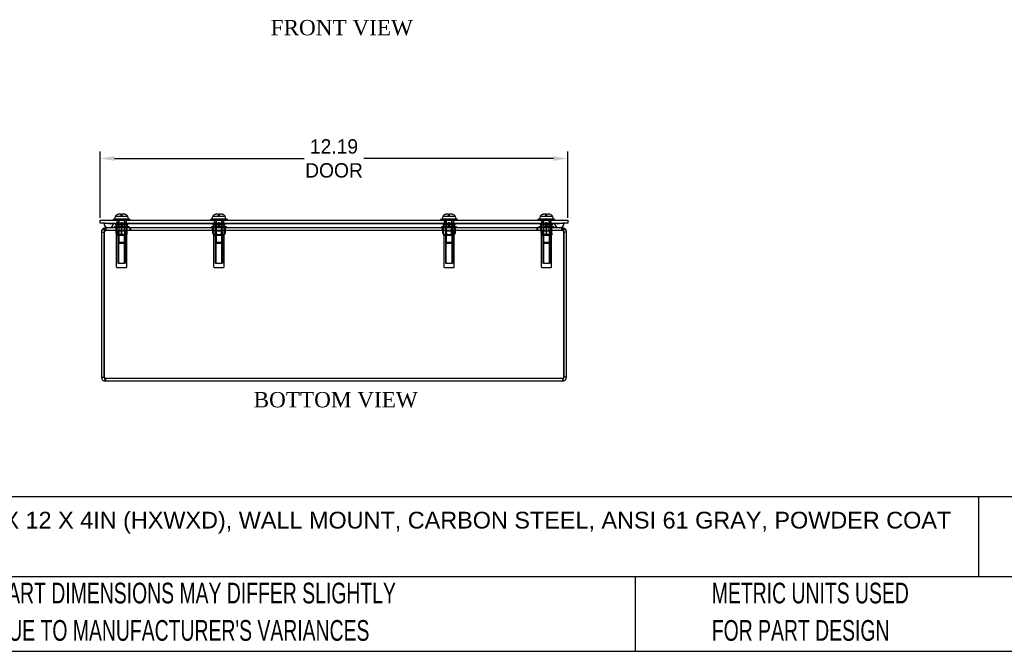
# Model space of a CAD drawing. Header units: inches. Extents: x 0 to 68, y 0.1 to 52.
# Tile 2 of 8: x 13.1 to 38.8, y 0.1 to 16.6. Entities that reach past the tile are written whole.
import ezdxf
from ezdxf.enums import TextEntityAlignment as Align
from ezdxf.lldxf.tags import DXFTag

# ---------------------------------------------------------------- set-up
doc = ezdxf.new("R2010")
doc.units = ezdxf.units.IN
doc.header["$MEASUREMENT"] = 0
doc.layers.get('0').update_dxf_attribs({"linetype": 'CONTINUOUS'})
doc.layers.get('Defpoints').update_dxf_attribs({"linetype": 'CONTINUOUS'})
for name, color, linetype in [('COM70614', 7, 'CONTINUOUS'), ('COM71428-11', 7, 'CONTINUOUS'), ('COM71429-7', 7, 'CONTINUOUS'), ('RVN01002', 7, 'CONTINUOUS'), ('SCS19475', 7, 'CONTINUOUS'), ('WAM87960', 7, 'CONTINUOUS')]:
    doc.layers.add(name, color=color, linetype=linetype)
doc.layers.add('TEXT', color=140, linetype='CONTINUOUS', lineweight=25)
doc.styles.add('SEACAD_TIMES_NEW_ROMAN', font='times.ttf')
doc.styles.add('SLDTEXTSTYLE0', font='TXT', dxfattribs={"width": 0.7})
tags = doc.linetypes.add('HIDDEN2', pattern=[0.1875, 0.125, -0.0625]).pattern_tags.tags
tags[6:7] = [DXFTag(74, 4), DXFTag(75, 0), DXFTag(340, '0'), DXFTag(46, 0.0), DXFTag(50, 0.0), DXFTag(44, 0.0), DXFTag(45, 0.0)]
tags[4:5] = [DXFTag(74, 4), DXFTag(75, 0), DXFTag(340, '0'), DXFTag(46, 0.0), DXFTag(50, 0.0), DXFTag(44, 0.0), DXFTag(45, 0.0)]
doc.dimstyles.get("Standard").update_dxf_attribs({"dimtxt": 0.375, "dimasz": 0.375, "dimexe": 0.18, "dimexo": 0.0625, "dimgap": 0.09, "dimtad": 0, "dimtih": 1, "dimtoh": 1, "dimzin": 0, "dimdsep": 46, "dimtxsty": 'Standard', "dimcen": 0.09, "dimadec": 0, "dimazin": 0, "dimtfac": 1, "dimtofl": 0, "dimtmove": 0, "dimatfit": 3, "dimfxl": 1, "dimtolj": 1, "dimtzin": 0, "dimarcsym": 0})

# ---------------------------------------------------------------- blocks, each defined once
blk = doc.blocks.new('SW_NOTE_0_3')
at = {"layer": 'TEXT', "color": 0, "char_height": 2.1167, "attachment_point": 1, "style": 'SLDTEXTSTYLE0'}
for s, insert in [('PART DIMENSIONS MAY DIFFER SLIGHTLY', (0, 2.73)), ("DUE TO MANUFACTURER'S VARIANCES", (0, -1.09))]:
    blk.add_mtext(s, dxfattribs=dict(at, insert=insert))
blk = doc.blocks.new('SW_NOTE_0_6')
at = {"layer": 'TEXT', "color": 0, "char_height": 2.1167, "attachment_point": 1, "style": 'SLDTEXTSTYLE0'}
for s, insert in [('METRIC UNITS USED', (0, 2.73)), ('FOR PART DESIGN', (0, -1.09))]:
    blk.add_mtext(s, dxfattribs=dict(at, insert=insert))
blk = doc.blocks.new('*D27')
at = {"color": 0, "lineweight": -2, "transparency": 16777216}
for p, q in [((15.201, 11.444), (15.201, 13.174)), ((27.389, 11.444), (27.389, 13.174)), ((15.576, 12.994), (20.517, 12.994)), ((27.014, 12.994), (22.072, 12.994))]:
    blk.add_line(p, q, dxfattribs=at)
at = {"color": 0, "transparency": 16777216}
for points in [[(15.576, 13.056), (15.576, 12.931), (15.201, 12.994)], [(27.014, 13.056), (27.014, 12.931), (27.389, 12.994)]]:
    blk.add_solid(points, dxfattribs=at)
at = {"layer": 'Defpoints', "color": 0, "transparency": 16777216}
for p in [(27.389, 12.994), (15.201, 11.382), (27.389, 11.382)]:
    blk.add_point(p, dxfattribs=at)
at = {"color": 0, "transparency": 16777216, "insert": (21.295, 12.994), "char_height": 0.375, "attachment_point": 5}
blk.add_mtext('\\A1;12.19\\PDOOR', dxfattribs=at)

msp = doc.modelspace()

# ---------------------------------------------------------------- linework, layer by layer
at = {"layer": 'COM70614', "color": 7, "linetype": 'HIDDEN2'}
for p, q in [((15.296, 11.309), (15.67, 11.309)), ((15.296, 11.308), (15.296, 11.309)), ((15.296, 11.308), (15.67, 11.308)), ((15.42, 11.299), (15.296, 11.308)), ((15.544, 11.308), (15.42, 11.299)), ((15.42, 11.299), (15.67, 11.299)), ((15.544, 11.309), (15.544, 11.308)), ((15.67, 11.309), (26.92, 11.309)), ((15.67, 11.308), (26.92, 11.308)), ((15.67, 11.299), (26.92, 11.299)), ((26.92, 11.309), (27.294, 11.309)), ((26.92, 11.308), (27.294, 11.308)), ((26.92, 11.299), (27.17, 11.299)), ((27.046, 11.309), (27.046, 11.308)), ((27.046, 11.308), (27.17, 11.299)), ((27.17, 11.299), (27.294, 11.308)), ((27.294, 11.308), (27.294, 11.309))]:
    msp.add_line(p, q, dxfattribs=at)
at = {"layer": 'COM70614', "color": 7, "linetype": 'Continuous'}
for centre, start, end in [((15.42, 11.31), 180, 270), ((27.17, 11.31), 270, 0)]:
    msp.add_arc(centre, 0.125, start, end, dxfattribs=at)
at = {"layer": 'COM70614', "color": 7, "linetype": 'HIDDEN2'}
for centre, start, end in [((15.42, 11.31), 270, 0), ((27.17, 11.31), 180, 270)]:
    msp.add_arc(centre, 0.125, start, end, dxfattribs=at)
at = {"layer": 'COM71428-11', "color": 7, "linetype": 'Continuous'}
for p, q in [((15.232, 11.077), (15.304, 11.077)), ((15.232, 11.077), (15.232, 7.293)), ((15.308, 11.125), (15.28, 11.166)), ((15.304, 11.077), (15.304, 7.293)), ((15.305, 7.293), (15.305, 11.077)), ((15.355, 11.185), (15.34, 11.185)), ((15.34, 11.181), (15.34, 11.185)), ((27.235, 11.185), (15.355, 11.185)), ((27.249, 11.185), (27.235, 11.185)), ((27.249, 11.181), (27.249, 11.185)), ((27.281, 11.124), (27.31, 11.166)), ((27.357, 11.077), (27.285, 11.077)), ((27.285, 7.293), (27.285, 11.077)), ((27.285, 11.077), (27.285, 7.293)), ((27.357, 7.293), (27.357, 11.077)), ((15.232, 7.293), (15.304, 7.293)), ((27.357, 7.293), (27.285, 7.293)), ((27.249, 7.185), (15.34, 7.185))]:
    msp.add_line(p, q, dxfattribs=at)
at = {"layer": 'COM71428-11', "color": 7, "linetype": 'HIDDEN2'}
for p, q in [((15.32, 11.106), (15.28, 11.166)), ((15.32, 11.106), (15.308, 11.125)), ((15.34, 11.113), (15.32, 11.106)), ((15.321, 11.106), (15.321, 11.166)), ((15.355, 11.113), (15.321, 11.106)), ((15.321, 11.106), (15.355, 11.113)), ((15.34, 11.113), (15.34, 11.181)), ((15.355, 11.113), (15.34, 11.113)), ((15.355, 11.113), (15.355, 11.185)), ((27.235, 11.113), (15.355, 11.113)), ((15.612, 11.113), (15.612, 11.185)), ((15.757, 11.113), (15.757, 11.185)), ((15.902, 11.113), (15.902, 11.185)), ((15.982, 11.113), (15.982, 11.185)), ((15.997, 11.113), (15.997, 11.185)), ((18.128, 11.113), (18.128, 11.185)), ((18.211, 11.113), (18.211, 11.185)), ((18.379, 11.113), (18.379, 11.185)), ((18.462, 11.113), (18.462, 11.185)), ((24.128, 11.113), (24.128, 11.185)), ((24.211, 11.113), (24.211, 11.185)), ((24.379, 11.113), (24.379, 11.185)), ((24.462, 11.113), (24.462, 11.185)), ((26.593, 11.113), (26.593, 11.185)), ((26.607, 11.113), (26.607, 11.185)), ((26.687, 11.113), (26.687, 11.185)), ((26.832, 11.113), (26.832, 11.185)), ((26.977, 11.113), (26.977, 11.185)), ((27.235, 11.113), (27.235, 11.185)), ((27.249, 11.113), (27.235, 11.113)), ((27.269, 11.106), (27.235, 11.113)), ((27.249, 11.113), (27.249, 11.181)), ((27.269, 11.106), (27.249, 11.113)), ((27.269, 11.106), (27.31, 11.166)), ((27.269, 11.106), (27.269, 11.166)), ((27.269, 11.106), (27.281, 11.124)), ((27.249, 7.257), (15.34, 7.257)), ((15.34, 7.257), (15.34, 7.185)), ((27.249, 7.257), (27.249, 7.185))]:
    msp.add_line(p, q, dxfattribs=at)
at = {"layer": 'COM71428-11', "color": 7, "linetype": 'Continuous'}
for centre, radius, start, end in [((15.34, 11.077), 0.108, 123.7862, 180), ((15.341, 11.076), 0.109, 90.1011, 123.685), ((15.522, 11.084), 0.218, 157.8325, 181.9777), ((15.359, 11.135), 0.0497, 95.1504, 141.0459), ((27.231, 11.135), 0.0497, 38.9541, 84.8496), ((27.249, 11.076), 0.109, 56.315, 89.8989), ((27.068, 11.084), 0.218, 358.0207, 22.169), ((27.249, 11.077), 0.036, 0, 7.4294), ((27.249, 11.077), 0.108, 0, 56.2139), ((15.34, 7.293), 0.108, 180, 270), ((15.34, 7.293), 0.036, 180, 202.3515), ((27.249, 7.293), 0.108, 270, 0), ((27.249, 7.293), 0.036, 335.0581, 0)]:
    msp.add_arc(centre, radius, start, end, dxfattribs=at)
at = {"layer": 'COM71428-11', "color": 7, "linetype": 'HIDDEN2'}
for centre, start, end in [((15.34, 11.077), 123.7862, 180), ((15.341, 11.077), 123.7937, 179.9924), ((27.249, 11.077), 7.4294, 56.2139), ((27.249, 11.077), 0.0004, 56.2134), ((15.34, 7.293), 202.3515, 270), ((27.249, 7.293), 270, 335.0581)]:
    msp.add_arc(centre, 0.036, start, end, dxfattribs=at)
for points in [[(15.305, 7.293), (15.308, 7.288), (15.311, 7.283), (15.317, 7.274), (15.32, 7.27), (15.329, 7.26), (15.334, 7.257), (15.34, 7.257)], [(27.249, 7.257), (27.252, 7.257), (27.255, 7.257), (27.261, 7.261), (27.264, 7.264), (27.273, 7.274), (27.279, 7.283), (27.285, 7.293)]]:
    msp.add_open_spline(points, degree=3, knots=[0, 0, 0, 0, 0.25, 0.25, 0.5, 0.5, 1, 1, 1, 1], dxfattribs=at)
at = {"layer": 'COM71428-11', "color": 7, "linetype": 'Continuous'}
for points in [[(15.305, 7.293), (15.306, 7.285), (15.308, 7.278), (15.311, 7.265), (15.312, 7.258), (15.315, 7.245), (15.317, 7.238), (15.32, 7.227), (15.321, 7.221), (15.324, 7.211), (15.325, 7.207), (15.328, 7.199), (15.33, 7.196), (15.334, 7.187), (15.337, 7.185), (15.34, 7.185)], [(27.249, 7.185), (27.251, 7.185), (27.252, 7.185), (27.255, 7.188), (27.257, 7.19), (27.26, 7.195), (27.261, 7.199), (27.264, 7.207), (27.266, 7.211), (27.269, 7.221), (27.27, 7.227), (27.273, 7.238), (27.275, 7.245), (27.279, 7.264), (27.282, 7.278), (27.285, 7.293)]]:
    msp.add_open_spline(points, degree=3, knots=[0, 0, 0, 0, 0.125, 0.125, 0.25, 0.25, 0.375, 0.375, 0.5, 0.5, 0.625, 0.625, 0.75, 0.75, 1, 1, 1, 1], dxfattribs=at)
at = {"layer": 'COM71429-7', "color": 7, "linetype": 'Continuous'}
for p, q in [((15.201, 11.31), (15.201, 11.382)), ((15.201, 11.382), (15.326, 11.382)), ((15.326, 11.31), (15.201, 11.31)), ((15.326, 11.382), (27.264, 11.382)), ((15.326, 11.31), (27.264, 11.31)), ((27.264, 11.382), (27.389, 11.382)), ((27.389, 11.31), (27.264, 11.31)), ((27.389, 11.382), (27.389, 11.31))]:
    msp.add_line(p, q, dxfattribs=at)
at = {"layer": 'COM71429-7', "color": 7, "linetype": 'HIDDEN2'}
for p, q in [((15.632, 11.382), (15.632, 11.31)), ((15.882, 11.31), (15.882, 11.382)), ((18.17, 11.382), (18.17, 11.31)), ((18.42, 11.31), (18.42, 11.382)), ((24.17, 11.382), (24.17, 11.31)), ((24.42, 11.31), (24.42, 11.382)), ((26.707, 11.382), (26.707, 11.31)), ((26.957, 11.31), (26.957, 11.382))]:
    msp.add_line(p, q, dxfattribs=at)
at = {"layer": 'RVN01002', "color": 7, "linetype": 'HIDDEN2'}
for p, q in [((15.952, 11.212), (15.562, 11.212)), ((15.562, 11.212), (15.562, 11.185)), ((15.617, 11.185), (15.617, 11.048)), ((15.617, 11.048), (15.62, 11.048)), ((15.617, 11.048), (15.617, 11)), ((15.62, 11.048), (15.62, 11.185)), ((15.641, 10.982), (15.641, 11.212)), ((15.755, 11.185), (15.755, 11.048)), ((15.755, 11.048), (15.76, 11.048)), ((15.757, 11.185), (15.757, 11.212)), ((15.757, 10.982), (15.757, 11.113)), ((15.76, 11.048), (15.76, 11.185)), ((15.873, 10.982), (15.873, 11.212)), ((15.895, 11.185), (15.895, 11.048)), ((15.895, 11.048), (15.897, 11.048)), ((15.897, 11.048), (15.897, 11.185)), ((15.897, 11.048), (15.897, 11)), ((15.952, 11.185), (15.952, 11.212)), ((18.49, 11.212), (18.1, 11.212)), ((18.1, 11.212), (18.1, 11.185)), ((18.135, 11.048), (18.135, 11.185)), ((18.135, 11.185), (18.135, 11.048)), ((18.135, 11.048), (18.135, 11.048)), ((18.135, 11.048), (18.157, 10.994)), ((18.161, 10.982), (18.161, 11.212)), ((18.212, 11.185), (18.212, 11.048)), ((18.212, 11.048), (18.218, 11.048)), ((18.218, 11.048), (18.218, 11.185)), ((18.228, 10.982), (18.228, 11.212)), ((18.362, 10.982), (18.362, 11.212)), ((18.372, 11.185), (18.372, 11.048)), ((18.372, 11.048), (18.377, 11.048)), ((18.377, 11.048), (18.377, 11.185)), ((18.429, 10.982), (18.429, 11.212)), ((18.432, 10.994), (18.455, 11.048)), ((18.455, 11.185), (18.455, 11.048)), ((18.455, 11.048), (18.455, 11.185)), ((18.455, 11.048), (18.455, 11.048)), ((18.49, 11.185), (18.49, 11.212)), ((24.49, 11.212), (24.1, 11.212)), ((24.1, 11.212), (24.1, 11.185)), ((24.135, 11.048), (24.135, 11.185)), ((24.135, 11.185), (24.135, 11.048)), ((24.135, 11.048), (24.135, 11.048)), ((24.135, 11.048), (24.157, 10.994)), ((24.161, 10.982), (24.161, 11.212)), ((24.212, 11.185), (24.212, 11.048)), ((24.212, 11.048), (24.218, 11.048)), ((24.218, 11.048), (24.218, 11.185)), ((24.228, 10.982), (24.228, 11.212)), ((24.362, 10.982), (24.362, 11.212)), ((24.372, 11.185), (24.372, 11.048)), ((24.372, 11.048), (24.377, 11.048)), ((24.377, 11.048), (24.377, 11.185)), ((24.429, 10.982), (24.429, 11.212)), ((24.432, 10.994), (24.455, 11.048)), ((24.455, 11.185), (24.455, 11.048)), ((24.455, 11.048), (24.455, 11.185)), ((24.455, 11.048), (24.455, 11.048)), ((24.49, 11.185), (24.49, 11.212)), ((27.027, 11.212), (26.637, 11.212)), ((26.637, 11.212), (26.637, 11.185)), ((26.692, 11.185), (26.692, 11.048)), ((26.692, 11.048), (26.695, 11.048)), ((26.692, 11.048), (26.692, 11)), ((26.695, 11.048), (26.695, 11.185)), ((26.716, 10.982), (26.716, 11.212)), ((26.83, 11.185), (26.83, 11.048)), ((26.83, 11.048), (26.835, 11.048)), ((26.832, 11.185), (26.832, 11.212)), ((26.832, 10.982), (26.832, 11.113)), ((26.835, 11.048), (26.835, 11.185)), ((26.948, 10.982), (26.948, 11.212)), ((26.97, 11.185), (26.97, 11.048)), ((26.97, 11.048), (26.972, 11.048)), ((26.972, 11.048), (26.972, 11.185)), ((26.972, 11.048), (26.972, 11)), ((27.027, 11.185), (27.027, 11.212)), ((15.617, 11), (15.62, 10.994)), ((15.895, 10.994), (15.62, 10.994)), ((15.62, 10.994), (15.62, 10.17)), ((15.757, 10.982), (15.641, 10.982)), ((15.662, 10.982), (15.662, 10.252)), ((15.678, 10.982), (15.678, 10.252)), ((15.873, 10.982), (15.757, 10.982)), ((15.837, 10.252), (15.837, 10.982)), ((15.852, 10.982), (15.852, 10.252)), ((15.895, 10.994), (15.898, 11)), ((15.895, 10.17), (15.895, 10.994)), ((18.432, 10.994), (18.157, 10.994)), ((18.157, 10.994), (18.157, 10.17)), ((18.228, 10.982), (18.161, 10.982)), ((18.2, 10.982), (18.2, 10.252)), ((18.215, 10.982), (18.215, 10.252)), ((18.362, 10.982), (18.228, 10.982)), ((18.429, 10.982), (18.362, 10.982)), ((18.374, 10.252), (18.374, 10.982)), ((18.39, 10.982), (18.39, 10.252)), ((18.432, 10.17), (18.432, 10.994)), ((24.432, 10.994), (24.157, 10.994)), ((24.157, 10.994), (24.157, 10.17)), ((24.228, 10.982), (24.161, 10.982)), ((24.2, 10.982), (24.2, 10.252)), ((24.215, 10.982), (24.215, 10.252)), ((24.362, 10.982), (24.228, 10.982)), ((24.429, 10.982), (24.362, 10.982)), ((24.374, 10.252), (24.374, 10.982)), ((24.39, 10.982), (24.39, 10.252)), ((24.432, 10.17), (24.432, 10.994)), ((26.692, 11), (26.695, 10.994)), ((26.97, 10.994), (26.695, 10.994)), ((26.695, 10.994), (26.695, 10.17)), ((26.832, 10.982), (26.716, 10.982)), ((26.737, 10.982), (26.737, 10.252)), ((26.753, 10.982), (26.753, 10.252)), ((26.948, 10.982), (26.832, 10.982)), ((26.912, 10.252), (26.912, 10.982)), ((26.927, 10.982), (26.927, 10.252)), ((26.97, 10.994), (26.973, 11)), ((26.97, 10.17), (26.97, 10.994)), ((15.636, 10.155), (15.879, 10.155)), ((15.837, 10.252), (15.678, 10.252)), ((18.173, 10.155), (18.417, 10.155)), ((18.374, 10.252), (18.215, 10.252)), ((24.173, 10.155), (24.417, 10.155)), ((24.374, 10.252), (24.215, 10.252)), ((26.711, 10.155), (26.954, 10.155)), ((26.912, 10.252), (26.753, 10.252))]:
    msp.add_line(p, q, dxfattribs=at)
for centre, start, end in [((15.636, 10.17), 180, 270), ((15.879, 10.17), 270, 0), ((18.173, 10.17), 180, 270), ((18.417, 10.17), 270, 0), ((24.173, 10.17), 180, 270), ((24.417, 10.17), 270, 0), ((26.711, 10.17), 180, 270), ((26.954, 10.17), 270, 0)]:
    msp.add_arc(centre, 0.0156, start, end, dxfattribs=at)
for points, knots in [([(15.755, 11.048), (15.746, 11.036), (15.736, 11.025), (15.72, 11.011), (15.714, 11.007), (15.701, 11.001), (15.694, 11), (15.681, 11), (15.674, 11.001), (15.661, 11.007), (15.655, 11.011), (15.639, 11.024), (15.629, 11.036), (15.62, 11.048)], [0, 0, 0, 0, 0.25, 0.25, 0.375, 0.375, 0.5, 0.5, 0.625, 0.625, 0.75, 0.75, 1, 1, 1, 1]), ([(15.895, 11.048), (15.886, 11.036), (15.876, 11.025), (15.86, 11.011), (15.854, 11.007), (15.841, 11.001), (15.834, 11), (15.821, 11), (15.814, 11.001), (15.801, 11.007), (15.795, 11.011), (15.779, 11.024), (15.769, 11.036), (15.76, 11.048)], [0, 0, 0, 0, 0.25, 0.25, 0.375, 0.375, 0.5, 0.5, 0.625, 0.625, 0.75, 0.75, 1, 1, 1, 1]), ([(18.212, 11.048), (18.207, 11.036), (18.202, 11.025), (18.192, 11.011), (18.189, 11.007), (18.182, 11.001), (18.178, 11), (18.17, 11), (18.166, 11.001), (18.159, 11.007), (18.155, 11.011), (18.146, 11.024), (18.14, 11.036), (18.135, 11.048)], [0, 0, 0, 0, 0.25, 0.25, 0.375, 0.375, 0.5, 0.5, 0.625, 0.625, 0.75, 0.75, 1, 1, 1, 1]), ([(18.372, 11.048), (18.367, 11.042), (18.362, 11.036), (18.351, 11.025), (18.345, 11.02), (18.332, 11.011), (18.325, 11.007), (18.314, 11.003), (18.311, 11.001), (18.303, 11), (18.299, 11), (18.287, 11), (18.279, 11.001), (18.265, 11.007), (18.258, 11.011), (18.245, 11.02), (18.239, 11.025), (18.228, 11.036), (18.223, 11.042), (18.218, 11.048)], [0, 0, 0, 0, 0.125, 0.125, 0.25, 0.25, 0.375, 0.375, 0.4375, 0.4375, 0.5, 0.5, 0.625, 0.625, 0.75, 0.75, 0.875, 0.875, 1, 1, 1, 1]), ([(18.455, 11.048), (18.45, 11.036), (18.444, 11.025), (18.435, 11.011), (18.431, 11.007), (18.424, 11.001), (18.42, 11), (18.412, 11), (18.409, 11.001), (18.401, 11.007), (18.398, 11.011), (18.388, 11.024), (18.383, 11.036), (18.377, 11.048)], [0, 0, 0, 0, 0.25, 0.25, 0.375, 0.375, 0.5, 0.5, 0.625, 0.625, 0.75, 0.75, 1, 1, 1, 1]), ([(24.212, 11.048), (24.207, 11.036), (24.202, 11.025), (24.192, 11.011), (24.189, 11.007), (24.182, 11.001), (24.178, 11), (24.17, 11), (24.166, 11.001), (24.159, 11.007), (24.155, 11.011), (24.146, 11.024), (24.14, 11.036), (24.135, 11.048)], [0, 0, 0, 0, 0.25, 0.25, 0.375, 0.375, 0.5, 0.5, 0.625, 0.625, 0.75, 0.75, 1, 1, 1, 1]), ([(24.372, 11.048), (24.367, 11.042), (24.362, 11.036), (24.351, 11.025), (24.345, 11.02), (24.332, 11.011), (24.325, 11.007), (24.314, 11.003), (24.311, 11.001), (24.303, 11), (24.299, 11), (24.287, 11), (24.279, 11.001), (24.265, 11.007), (24.258, 11.011), (24.245, 11.02), (24.239, 11.025), (24.228, 11.036), (24.223, 11.042), (24.218, 11.048)], [0, 0, 0, 0, 0.125, 0.125, 0.25, 0.25, 0.375, 0.375, 0.4375, 0.4375, 0.5, 0.5, 0.625, 0.625, 0.75, 0.75, 0.875, 0.875, 1, 1, 1, 1]), ([(24.455, 11.048), (24.45, 11.036), (24.444, 11.025), (24.435, 11.011), (24.431, 11.007), (24.424, 11.001), (24.42, 11), (24.412, 11), (24.409, 11.001), (24.401, 11.007), (24.398, 11.011), (24.388, 11.024), (24.383, 11.036), (24.377, 11.048)], [0, 0, 0, 0, 0.25, 0.25, 0.375, 0.375, 0.5, 0.5, 0.625, 0.625, 0.75, 0.75, 1, 1, 1, 1]), ([(26.83, 11.048), (26.821, 11.036), (26.811, 11.025), (26.795, 11.011), (26.789, 11.007), (26.776, 11.001), (26.769, 11), (26.756, 11), (26.749, 11.001), (26.736, 11.007), (26.73, 11.011), (26.714, 11.024), (26.704, 11.036), (26.695, 11.048)], [0, 0, 0, 0, 0.25, 0.25, 0.375, 0.375, 0.5, 0.5, 0.625, 0.625, 0.75, 0.75, 1, 1, 1, 1]), ([(26.97, 11.048), (26.961, 11.036), (26.951, 11.025), (26.935, 11.011), (26.929, 11.007), (26.916, 11.001), (26.909, 11), (26.896, 11), (26.889, 11.001), (26.876, 11.007), (26.87, 11.011), (26.854, 11.024), (26.844, 11.036), (26.835, 11.048)], [0, 0, 0, 0, 0.25, 0.25, 0.375, 0.375, 0.5, 0.5, 0.625, 0.625, 0.75, 0.75, 1, 1, 1, 1])]:
    msp.add_open_spline(points, degree=3, knots=knots, dxfattribs=at)
at = {"layer": 'SCS19475', "color": 7, "linetype": 'Continuous'}
for p, q in [((15.599, 11.489), (15.597, 11.489)), ((15.701, 11.549), (15.742, 11.549)), ((15.742, 11.549), (15.742, 11.544)), ((15.772, 11.549), (15.814, 11.549)), ((15.772, 11.544), (15.772, 11.549)), ((15.916, 11.489), (15.918, 11.489)), ((18.137, 11.489), (18.134, 11.489)), ((18.238, 11.549), (18.28, 11.549)), ((18.28, 11.549), (18.28, 11.544)), ((18.31, 11.549), (18.352, 11.549)), ((18.31, 11.544), (18.31, 11.549)), ((18.453, 11.489), (18.455, 11.489)), ((24.137, 11.489), (24.134, 11.489)), ((24.238, 11.549), (24.28, 11.549)), ((24.28, 11.549), (24.28, 11.544)), ((24.31, 11.549), (24.352, 11.549)), ((24.31, 11.544), (24.31, 11.549)), ((24.453, 11.489), (24.455, 11.489)), ((26.674, 11.489), (26.672, 11.489)), ((26.776, 11.549), (26.817, 11.549)), ((26.817, 11.549), (26.817, 11.544)), ((26.847, 11.549), (26.889, 11.549)), ((26.847, 11.544), (26.847, 11.549)), ((26.991, 11.489), (26.993, 11.489))]:
    msp.add_line(p, q, dxfattribs=at)
at = {"layer": 'SCS19475', "color": 7, "linetype": 'HIDDEN2'}
for p, q in [((15.599, 11.489), (15.742, 11.489)), ((15.683, 11.422), (15.683, 11.102)), ((15.742, 11.489), (15.742, 11.544)), ((15.742, 11.489), (15.772, 11.489)), ((15.772, 11.489), (15.772, 11.544)), ((15.772, 11.489), (15.916, 11.489)), ((15.831, 11.102), (15.831, 11.422)), ((18.137, 11.489), (18.28, 11.489)), ((18.221, 11.422), (18.221, 11.102)), ((18.28, 11.489), (18.28, 11.544)), ((18.28, 11.489), (18.31, 11.489)), ((18.31, 11.489), (18.31, 11.544)), ((18.31, 11.489), (18.453, 11.489)), ((18.369, 11.102), (18.369, 11.422)), ((24.137, 11.489), (24.28, 11.489)), ((24.221, 11.422), (24.221, 11.102)), ((24.28, 11.489), (24.28, 11.544)), ((24.28, 11.489), (24.31, 11.489)), ((24.31, 11.489), (24.31, 11.544)), ((24.31, 11.489), (24.453, 11.489)), ((24.369, 11.102), (24.369, 11.422)), ((26.674, 11.489), (26.817, 11.489)), ((26.758, 11.422), (26.758, 11.102)), ((26.817, 11.489), (26.817, 11.544)), ((26.817, 11.489), (26.847, 11.489)), ((26.847, 11.489), (26.847, 11.544)), ((26.847, 11.489), (26.991, 11.489)), ((26.906, 11.102), (26.906, 11.422)), ((15.852, 11.102), (15.662, 11.102)), ((15.662, 11.102), (15.662, 10.806)), ((15.682, 11.102), (15.682, 10.787)), ((15.833, 11.102), (15.833, 10.787)), ((15.852, 10.806), (15.852, 11.102)), ((18.39, 11.102), (18.2, 11.102)), ((18.2, 11.102), (18.2, 10.806)), ((18.219, 11.102), (18.219, 10.787)), ((18.371, 11.102), (18.371, 10.787)), ((18.39, 10.806), (18.39, 11.102)), ((24.39, 11.102), (24.2, 11.102)), ((24.2, 11.102), (24.2, 10.806)), ((24.219, 11.102), (24.219, 10.787)), ((24.371, 11.102), (24.371, 10.787)), ((24.39, 10.806), (24.39, 11.102)), ((26.927, 11.102), (26.737, 11.102)), ((26.737, 11.102), (26.737, 10.806)), ((26.757, 11.102), (26.757, 10.787)), ((26.908, 11.102), (26.908, 10.787)), ((26.927, 10.806), (26.927, 11.102)), ((15.852, 10.806), (15.662, 10.806)), ((15.662, 10.806), (15.692, 10.777)), ((15.823, 10.777), (15.852, 10.806)), ((18.39, 10.806), (18.2, 10.806)), ((18.2, 10.806), (18.229, 10.777)), ((18.36, 10.777), (18.39, 10.806)), ((24.39, 10.806), (24.2, 10.806)), ((24.2, 10.806), (24.229, 10.777)), ((24.36, 10.777), (24.39, 10.806)), ((26.927, 10.806), (26.737, 10.806)), ((26.737, 10.806), (26.767, 10.777)), ((26.898, 10.777), (26.927, 10.806)), ((15.823, 10.777), (15.692, 10.777)), ((18.36, 10.777), (18.229, 10.777)), ((24.36, 10.777), (24.229, 10.777)), ((26.898, 10.777), (26.767, 10.777))]:
    msp.add_line(p, q, dxfattribs=at)
at = {"layer": 'SCS19475', "color": 7, "linetype": 'Continuous'}
for centre, start, end in [((15.704, 11.424), 148.865, 181.3147), ((15.811, 11.424), 358.6853, 31.135), ((18.241, 11.424), 148.865, 181.3147), ((18.349, 11.424), 358.6853, 31.135), ((24.241, 11.424), 148.865, 181.3147), ((24.349, 11.424), 358.6853, 31.135), ((26.779, 11.424), 148.865, 181.3147), ((26.886, 11.424), 358.6853, 31.135)]:
    msp.add_arc(centre, 0.125, start, end, dxfattribs=at)
for points, knots in [([(15.599, 11.489), (15.605, 11.498), (15.611, 11.506), (15.626, 11.52), (15.634, 11.526), (15.651, 11.537), (15.661, 11.541), (15.68, 11.547), (15.69, 11.548), (15.701, 11.549)], [0, 0, 0, 0, 0.25, 0.25, 0.5, 0.5, 0.75, 0.75, 1, 1, 1, 1]), ([(15.742, 11.544), (15.747, 11.545), (15.752, 11.545), (15.763, 11.545), (15.767, 11.545), (15.772, 11.544)], [0, 0, 0, 0, 0.5, 0.5, 1, 1, 1, 1]), ([(15.814, 11.549), (15.824, 11.548), (15.834, 11.547), (15.854, 11.541), (15.863, 11.537), (15.881, 11.526), (15.889, 11.52), (15.9, 11.509), (15.904, 11.506), (15.91, 11.498), (15.913, 11.493), (15.916, 11.489)], [0, 0, 0, 0, 0.25, 0.25, 0.5, 0.5, 0.75, 0.75, 0.875, 0.875, 1, 1, 1, 1]), ([(18.137, 11.489), (18.142, 11.498), (18.148, 11.506), (18.163, 11.52), (18.171, 11.526), (18.189, 11.537), (18.198, 11.541), (18.218, 11.547), (18.228, 11.548), (18.238, 11.549)], [0, 0, 0, 0, 0.25, 0.25, 0.5, 0.5, 0.75, 0.75, 1, 1, 1, 1]), ([(18.28, 11.544), (18.285, 11.545), (18.29, 11.545), (18.3, 11.545), (18.305, 11.545), (18.31, 11.544)], [0, 0, 0, 0, 0.5, 0.5, 1, 1, 1, 1]), ([(18.352, 11.549), (18.362, 11.548), (18.372, 11.547), (18.392, 11.541), (18.401, 11.537), (18.419, 11.526), (18.427, 11.52), (18.438, 11.509), (18.441, 11.506), (18.447, 11.498), (18.45, 11.493), (18.453, 11.489)], [0, 0, 0, 0, 0.25, 0.25, 0.5, 0.5, 0.75, 0.75, 0.875, 0.875, 1, 1, 1, 1]), ([(24.137, 11.489), (24.142, 11.498), (24.148, 11.506), (24.163, 11.52), (24.171, 11.526), (24.189, 11.537), (24.198, 11.541), (24.218, 11.547), (24.228, 11.548), (24.238, 11.549)], [0, 0, 0, 0, 0.25, 0.25, 0.5, 0.5, 0.75, 0.75, 1, 1, 1, 1]), ([(24.28, 11.544), (24.285, 11.545), (24.29, 11.545), (24.3, 11.545), (24.305, 11.545), (24.31, 11.544)], [0, 0, 0, 0, 0.5, 0.5, 1, 1, 1, 1]), ([(24.352, 11.549), (24.362, 11.548), (24.372, 11.547), (24.392, 11.541), (24.401, 11.537), (24.419, 11.526), (24.427, 11.52), (24.438, 11.509), (24.441, 11.506), (24.447, 11.498), (24.45, 11.493), (24.453, 11.489)], [0, 0, 0, 0, 0.25, 0.25, 0.5, 0.5, 0.75, 0.75, 0.875, 0.875, 1, 1, 1, 1]), ([(26.674, 11.489), (26.68, 11.498), (26.686, 11.506), (26.701, 11.52), (26.709, 11.526), (26.726, 11.537), (26.736, 11.541), (26.755, 11.547), (26.765, 11.548), (26.776, 11.549)], [0, 0, 0, 0, 0.25, 0.25, 0.5, 0.5, 0.75, 0.75, 1, 1, 1, 1]), ([(26.817, 11.544), (26.822, 11.545), (26.827, 11.545), (26.838, 11.545), (26.842, 11.545), (26.847, 11.544)], [0, 0, 0, 0, 0.5, 0.5, 1, 1, 1, 1]), ([(26.889, 11.549), (26.899, 11.548), (26.909, 11.547), (26.929, 11.541), (26.938, 11.537), (26.956, 11.526), (26.964, 11.52), (26.975, 11.509), (26.979, 11.506), (26.985, 11.498), (26.988, 11.493), (26.991, 11.489)], [0, 0, 0, 0, 0.25, 0.25, 0.5, 0.5, 0.75, 0.75, 0.875, 0.875, 1, 1, 1, 1])]:
    msp.add_open_spline(points, degree=3, knots=knots, dxfattribs=at)
at = {"layer": 'TEXT'}
for p, q in [((68.013, 4.168), (0, 4.168)), ((38.102, 4.168), (38.102, 2.088)), ((68.013, 2.088), (0, 2.088)), ((29.148, 2.088), (29.148, 0.145)), ((0, 0.145), (68.013, 0.145))]:
    msp.add_line(p, q, dxfattribs=at)
at = {"layer": 'WAM87960', "color": 7, "linetype": 'Continuous'}
for p, q in [((15.577, 11.422), (15.537, 11.407)), ((15.537, 11.407), (15.977, 11.407)), ((15.537, 11.407), (15.537, 11.382)), ((15.577, 11.422), (15.938, 11.422)), ((15.977, 11.407), (15.938, 11.422)), ((15.977, 11.382), (15.977, 11.407)), ((18.114, 11.422), (18.075, 11.407)), ((18.075, 11.407), (18.515, 11.407)), ((18.075, 11.407), (18.075, 11.382)), ((18.114, 11.422), (18.476, 11.422)), ((18.515, 11.407), (18.476, 11.422)), ((18.515, 11.382), (18.515, 11.407)), ((24.114, 11.422), (24.075, 11.407)), ((24.075, 11.407), (24.515, 11.407)), ((24.075, 11.407), (24.075, 11.382)), ((24.114, 11.422), (24.476, 11.422)), ((24.515, 11.407), (24.476, 11.422)), ((24.515, 11.382), (24.515, 11.407)), ((26.652, 11.422), (26.612, 11.407)), ((26.612, 11.407), (27.052, 11.407)), ((26.612, 11.407), (26.612, 11.382)), ((26.652, 11.422), (27.013, 11.422)), ((27.052, 11.407), (27.013, 11.422)), ((27.052, 11.382), (27.052, 11.407))]:
    msp.add_line(p, q, dxfattribs=at)
at = {"layer": 'WAM87960', "color": 7, "linetype": 'HIDDEN2'}
for p, q in [((15.637, 11.382), (15.637, 11.321)), ((15.638, 11.321), (15.637, 11.321)), ((15.638, 11.321), (15.638, 11.292)), ((15.638, 11.321), (15.679, 11.321)), ((15.677, 11.422), (15.677, 11.321)), ((15.679, 11.237), (15.679, 11.321)), ((15.742, 11.292), (15.742, 11.321)), ((15.742, 11.321), (15.772, 11.321)), ((15.772, 11.321), (15.772, 11.292)), ((15.836, 11.321), (15.836, 11.237)), ((15.836, 11.321), (15.877, 11.321)), ((15.837, 11.321), (15.837, 11.422)), ((15.877, 11.321), (15.877, 11.382)), ((15.877, 11.292), (15.877, 11.321)), ((15.877, 11.321), (15.877, 11.321)), ((18.175, 11.382), (18.175, 11.321)), ((18.176, 11.321), (18.175, 11.321)), ((18.176, 11.321), (18.176, 11.292)), ((18.176, 11.321), (18.216, 11.321)), ((18.215, 11.422), (18.215, 11.321)), ((18.216, 11.237), (18.216, 11.321)), ((18.28, 11.292), (18.28, 11.321)), ((18.28, 11.321), (18.31, 11.321)), ((18.31, 11.321), (18.31, 11.292)), ((18.374, 11.321), (18.374, 11.237)), ((18.374, 11.321), (18.414, 11.321)), ((18.375, 11.321), (18.375, 11.422)), ((18.414, 11.292), (18.414, 11.321)), ((18.414, 11.321), (18.415, 11.321)), ((18.415, 11.321), (18.415, 11.382)), ((24.175, 11.382), (24.175, 11.321)), ((24.176, 11.321), (24.175, 11.321)), ((24.176, 11.321), (24.176, 11.292)), ((24.176, 11.321), (24.216, 11.321)), ((24.215, 11.422), (24.215, 11.321)), ((24.216, 11.237), (24.216, 11.321)), ((24.28, 11.292), (24.28, 11.321)), ((24.28, 11.321), (24.31, 11.321)), ((24.31, 11.321), (24.31, 11.292)), ((24.374, 11.321), (24.374, 11.237)), ((24.374, 11.321), (24.414, 11.321)), ((24.375, 11.321), (24.375, 11.422)), ((24.414, 11.292), (24.414, 11.321)), ((24.414, 11.321), (24.415, 11.321)), ((24.415, 11.321), (24.415, 11.382)), ((26.712, 11.382), (26.712, 11.321)), ((26.713, 11.321), (26.712, 11.321)), ((26.713, 11.321), (26.713, 11.292)), ((26.713, 11.321), (26.754, 11.321)), ((26.752, 11.422), (26.752, 11.321)), ((26.754, 11.237), (26.754, 11.321)), ((26.817, 11.292), (26.817, 11.321)), ((26.817, 11.321), (26.847, 11.321)), ((26.847, 11.321), (26.847, 11.292)), ((26.911, 11.321), (26.911, 11.237)), ((26.911, 11.321), (26.952, 11.321)), ((26.912, 11.321), (26.912, 11.422)), ((26.952, 11.321), (26.952, 11.382)), ((26.952, 11.292), (26.952, 11.321)), ((26.952, 11.321), (26.952, 11.321)), ((15.742, 11.268), (15.598, 11.268)), ((15.742, 11.292), (15.638, 11.292)), ((15.659, 11.217), (15.742, 11.217)), ((15.742, 11.268), (15.742, 11.292)), ((15.742, 11.222), (15.742, 11.268)), ((15.742, 11.222), (15.742, 11.217)), ((15.877, 11.292), (15.772, 11.292)), ((15.772, 11.292), (15.772, 11.268)), ((15.772, 11.268), (15.772, 11.222)), ((15.917, 11.268), (15.772, 11.268)), ((15.772, 11.217), (15.772, 11.222)), ((15.773, 11.217), (15.856, 11.217)), ((18.28, 11.268), (18.136, 11.268)), ((18.28, 11.292), (18.176, 11.292)), ((18.196, 11.217), (18.28, 11.217)), ((18.28, 11.268), (18.28, 11.292)), ((18.28, 11.222), (18.28, 11.268)), ((18.28, 11.222), (18.28, 11.217)), ((18.414, 11.292), (18.31, 11.292)), ((18.31, 11.292), (18.31, 11.268)), ((18.31, 11.268), (18.31, 11.222)), ((18.454, 11.268), (18.31, 11.268)), ((18.31, 11.217), (18.31, 11.222)), ((18.31, 11.217), (18.394, 11.217)), ((24.28, 11.268), (24.136, 11.268)), ((24.28, 11.292), (24.176, 11.292)), ((24.196, 11.217), (24.28, 11.217)), ((24.28, 11.268), (24.28, 11.292)), ((24.28, 11.222), (24.28, 11.268)), ((24.28, 11.222), (24.28, 11.217)), ((24.414, 11.292), (24.31, 11.292)), ((24.31, 11.292), (24.31, 11.268)), ((24.31, 11.268), (24.31, 11.222)), ((24.454, 11.268), (24.31, 11.268)), ((24.31, 11.217), (24.31, 11.222)), ((24.31, 11.217), (24.394, 11.217)), ((26.817, 11.268), (26.673, 11.268)), ((26.817, 11.292), (26.713, 11.292)), ((26.734, 11.217), (26.817, 11.217)), ((26.817, 11.268), (26.817, 11.292)), ((26.817, 11.222), (26.817, 11.268)), ((26.817, 11.222), (26.817, 11.217)), ((26.952, 11.292), (26.847, 11.292)), ((26.847, 11.292), (26.847, 11.268)), ((26.847, 11.268), (26.847, 11.222)), ((26.992, 11.268), (26.847, 11.268)), ((26.847, 11.217), (26.847, 11.222)), ((26.848, 11.217), (26.931, 11.217))]:
    msp.add_line(p, q, dxfattribs=at)
for points, weights in [([(15.638, 11.292), (15.621, 11.282), (15.598, 11.268)], [1, 1.01054285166, 1]), ([(15.598, 11.268), (15.625, 11.242), (15.644, 11.222)], [1, 1.0145384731, 1]), ([(15.871, 11.222), (15.89, 11.242), (15.917, 11.268)], [1, 1.0145384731, 1]), ([(15.917, 11.268), (15.894, 11.282), (15.877, 11.292)], [1, 1.01054285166, 1]), ([(18.176, 11.292), (18.159, 11.282), (18.136, 11.268)], [1, 1.01054285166, 1]), ([(18.136, 11.268), (18.163, 11.242), (18.182, 11.222)], [1, 1.0145384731, 1]), ([(18.408, 11.222), (18.427, 11.242), (18.454, 11.268)], [1, 1.0145384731, 1]), ([(18.454, 11.268), (18.431, 11.282), (18.414, 11.292)], [1, 1.01054285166, 1]), ([(24.176, 11.292), (24.159, 11.282), (24.136, 11.268)], [1, 1.01054285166, 1]), ([(24.136, 11.268), (24.163, 11.242), (24.182, 11.222)], [1, 1.0145384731, 1]), ([(24.408, 11.222), (24.427, 11.242), (24.454, 11.268)], [1, 1.0145384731, 1]), ([(24.454, 11.268), (24.431, 11.282), (24.414, 11.292)], [1, 1.01054285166, 1]), ([(26.713, 11.292), (26.696, 11.282), (26.673, 11.268)], [1, 1.01054285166, 1]), ([(26.673, 11.268), (26.7, 11.242), (26.719, 11.222)], [1, 1.0145384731, 1]), ([(26.946, 11.222), (26.965, 11.242), (26.992, 11.268)], [1, 1.0145384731, 1]), ([(26.992, 11.268), (26.969, 11.282), (26.952, 11.292)], [1, 1.01054285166, 1])]:
    msp.add_rational_spline(points, weights, degree=2, dxfattribs=at)
for points in [[(15.644, 11.222), (15.647, 11.22), (15.651, 11.218), (15.659, 11.216), (15.663, 11.217), (15.67, 11.22), (15.673, 11.222), (15.678, 11.229), (15.679, 11.233), (15.679, 11.237)], [(15.836, 11.237), (15.836, 11.233), (15.837, 11.229), (15.842, 11.222), (15.845, 11.22), (15.852, 11.217), (15.856, 11.216), (15.864, 11.218), (15.868, 11.22), (15.871, 11.222)], [(18.182, 11.222), (18.185, 11.22), (18.188, 11.218), (18.196, 11.216), (18.2, 11.217), (18.207, 11.22), (18.211, 11.222), (18.215, 11.229), (18.216, 11.233), (18.216, 11.237)], [(18.374, 11.237), (18.374, 11.233), (18.375, 11.229), (18.379, 11.222), (18.382, 11.22), (18.39, 11.217), (18.394, 11.216), (18.402, 11.218), (18.405, 11.22), (18.408, 11.222)], [(24.182, 11.222), (24.185, 11.22), (24.188, 11.218), (24.196, 11.216), (24.2, 11.217), (24.207, 11.22), (24.211, 11.222), (24.215, 11.229), (24.216, 11.233), (24.216, 11.237)], [(24.374, 11.237), (24.374, 11.233), (24.375, 11.229), (24.379, 11.222), (24.382, 11.22), (24.39, 11.217), (24.394, 11.216), (24.402, 11.218), (24.405, 11.22), (24.408, 11.222)], [(26.719, 11.222), (26.722, 11.22), (26.726, 11.218), (26.734, 11.216), (26.738, 11.217), (26.745, 11.22), (26.748, 11.222), (26.753, 11.229), (26.754, 11.233), (26.754, 11.237)], [(26.911, 11.237), (26.911, 11.233), (26.912, 11.229), (26.917, 11.222), (26.92, 11.22), (26.927, 11.217), (26.931, 11.216), (26.939, 11.218), (26.943, 11.22), (26.946, 11.222)]]:
    msp.add_open_spline(points, degree=3, knots=[0, 0, 0, 0, 0.25, 0.25, 0.5, 0.5, 0.75, 0.75, 1, 1, 1, 1], dxfattribs=at)

# ---------------------------------------------------------------- block references
at = {"layer": 'TEXT', "xscale": 0.2550182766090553, "yscale": 0.2550182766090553, "zscale": 0.2550182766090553}
for name, p in [('SW_NOTE_0_3', (12.437, 1.237)), ('SW_NOTE_0_6', (31.145, 1.237))]:
    msp.add_blockref(name, p, dxfattribs=at)

# ---------------------------------------------------------------- texts
at = {"linetype": 'Continuous', "style": 'SEACAD_TIMES_NEW_ROMAN'}
for s, p in [('FRONT VIEW', (19.644, 16.606)), ('BOTTOM VIEW', (19.2, 6.905))]:
    msp.add_text(s, height=0.4, dxfattribs=at).set_placement(p, align=Align.TOP_LEFT)
at = {"layer": 'TEXT', "insert": (0.338, 3.783), "char_height": 0.582281, "attachment_point": 1}
msp.add_mtext_dynamic_manual_height_columns('{\\fArial|b0|i0|c0|p34;\\H0.75x;HAMMOND ENCLOSURE, NEMA 3/4/12, 12 X 12 X 4IN (HXWXD), WALL MOUNT, CARBON STEEL, ANSI 61 GRAY, POWDER COAT FINISH, SCREW COVER.}', width=37.76415, gutter_width=1.242, heights=[0], dxfattribs=at)

# ---------------------------------------------------------------- dimensions: what is measured, and where the dimension line sits
dim = msp.add_linear_dim(base=(27.389, 12.994), p1=(15.201, 11.382), p2=(27.389, 11.382), text='<>\\PDOOR', dimstyle='Standard')
dim.commit()
dim.dimension.update_dxf_attribs({"geometry": '*D27', "text_midpoint": (21.295, 12.994), "dimtype": 160})

doc.saveas('drawing.dxf')
